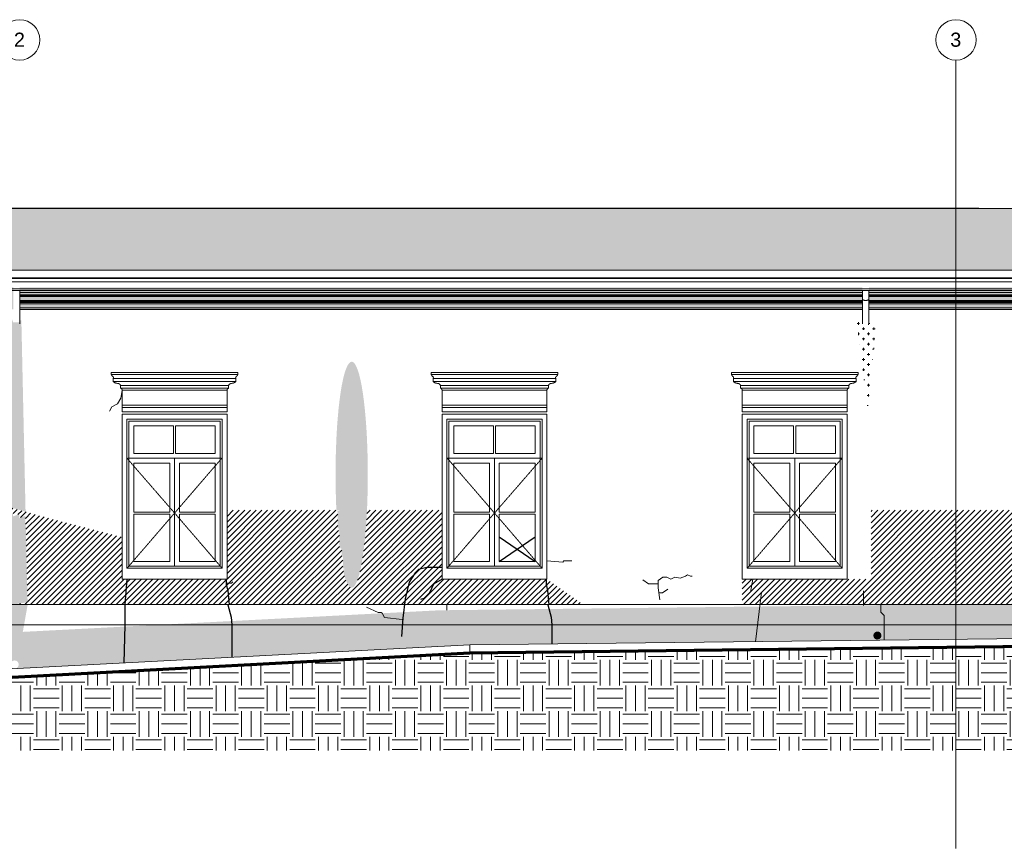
# Model space of a CAD drawing. Header units: millimetres. Extents: x -32191 to 39201, y -1740 to 8822.
# Tile 2 of 35: x -21806 to -9602, y -1740 to 8528. Entities that reach past the tile are written whole.
import ezdxf

# ---------------------------------------------------------------- set-up
doc = ezdxf.new("R2010")
doc.units = ezdxf.units.MM
doc.linetypes.add('_Tracejado pequeno', pattern=[2.25, 1.5, -0.75])
doc.linetypes.add('_Traço - ponto', pattern=[16, 12, -2, 0, -2])
for name, color, linetype, lineweight in [('A-DETL', 90, 'Continuous', 18), ('A-DETL-GENF', 92, 'Continuous', 18), ('A-FLOR', 192, 'Continuous', 18), ('A-FLOR-PATT', 8, 'Continuous', 70), ('A-GENM', 13, 'Continuous', 18), ('A-GLAZ', 151, 'Continuous', 18), ('A-GLAZ-HDLN', 1, '_Tracejado pequeno', 18), ('A-ROOF', 132, 'Continuous', 18), ('A-ROOF-OTLN', 132, 'Continuous', 18), ('A-ROOF-PATT', 132, 'Continuous', 18), ('S-GRID', 1, 'Continuous', 9), ('S-GRID-IDEN', 1, 'Continuous', 9)]:
    doc.layers.add(name, color=color, linetype=linetype, lineweight=lineweight)
doc.styles.add('Arial_2', font='arial.ttf', dxfattribs={"height": 175})
pattern_1 = [(0, (-33699.78, 0), (317.5, 317.5), [317.5, -317.5]), (0, (-33699.78, 119.06), (317.5, 317.5), [317.5, -317.5]), (0, (-33699.78, 238.12), (317.5, 317.5), [317.5, -317.5]), (90, (-33660.1, 277.8), (-317.5, 317.5), [317.5, -317.5]), (90, (-33541.03, 277.8), (-317.5, 317.5), [317.5, -317.5]), (90, (-33421.97, 277.8), (-317.5, 317.5), [317.5, -317.5])]
pattern_2 = [(270, (-33699.78, 127), (127, 8e-15), [15.875, -111.125]), (0, (-33699.78, 127), (0, 127), [15.875, -111.125]), (270, (-33572.78, 127), (127, 8e-15), [15.875, -111.125]), (180, (-33572.78, 127), (-2e-14, -127), [15.875, -111.125]), (270, (-33636.28, 63.5), (127, 8e-15), [15.875, -111.125]), (180, (-33636.28, 63.5), (-2e-14, -127), [15.875, -111.125]), (90, (-33636.28, 63.5), (-127, 8e-15), [15.875, -111.125]), (0, (-33636.28, 63.5), (0, 127), [15.875, -111.125]), (90, (-33699.78, 0), (-127, 8e-15), [15.875, -111.125]), (0, (-33699.78, 0), (0, 127), [15.875, -111.125]), (90, (-33572.78, 0), (-127, 8e-15), [15.875, -111.125]), (180, (-33572.78, 0), (-2e-14, -127), [15.875, -111.125])]

# ---------------------------------------------------------------- blocks, each defined once
blk = doc.blocks.new('Window_CV - Window_CV - 1 divisão-4329171-ELEVAÇÃO 1 - MAPEAMENTO DE DANOS')
at = {"layer": 'A-GLAZ'}
for p, q in [((-20536, 3640), (-20536, 2117)), ((-19236, 3640), (-20536, 3640)), ((-20476, 3580), (-19296, 3580)), ((-20476, 1730), (-20476, 3580)), ((-20451, 3555), (-19321, 3555)), ((-20451, 3555), (-20451, 1755)), ((-19321, 1755), (-19321, 3555)), ((-19296, 3580), (-19296, 1730)), ((-19236, 2450), (-19236, 3640)), ((-20391, 3495), (-20391, 3154)), ((-19899, 3495), (-20391, 3495)), ((-19899, 3154), (-19899, 3495)), ((-19381, 3495), (-19874, 3495)), ((-19874, 3495), (-19874, 3154)), ((-19381, 3154), (-19381, 3495)), ((-20451, 3094), (-19321, 3094)), ((-19886, 3094), (-20451, 3094)), ((-19899, 3154), (-20391, 3154)), ((-19321, 3094), (-19886, 3094)), ((-19886, 1755), (-19886, 3094)), ((-19886, 3094), (-19886, 1755)), ((-19381, 3154), (-19874, 3154)), ((-20391, 2424), (-20391, 3034)), ((-20391, 3034), (-19946, 3034)), ((-19946, 3034), (-19946, 2424)), ((-19826, 2424), (-19826, 3034)), ((-19826, 3034), (-19381, 3034)), ((-19381, 3034), (-19381, 2424)), ((-19236, 1594), (-19236, 2450)), ((-19946, 2424), (-20391, 2424)), ((-20391, 2399), (-20391, 1815)), ((-20391, 2399), (-19946, 2399)), ((-19946, 1815), (-19946, 2399)), ((-19381, 2424), (-19826, 2424)), ((-19826, 2399), (-19381, 2399)), ((-19826, 2399), (-19826, 1815)), ((-19381, 1815), (-19381, 2399)), ((-20536, 2117), (-20536, 1594)), ((-19296, 1730), (-20476, 1730)), ((-20451, 1755), (-19321, 1755)), ((-20391, 1815), (-19946, 1815)), ((-19826, 1815), (-19381, 1815)), ((-20536, 1594), (-19236, 1594))]:
    blk.add_line(p, q, dxfattribs=at)
at = {"layer": 'A-GLAZ-HDLN'}
for p, q in [((-20476, 3094), (-19301, 3094)), ((-20476, 3094), (-19886, 2415)), ((-19886, 2415), (-19301, 3094)), ((-19886, 2415), (-20476, 1730)), ((-19296, 1730), (-19886, 2415))]:
    blk.add_line(p, q, dxfattribs=at)
blk = doc.blocks.new('Window_CV - Window_CV - 1 divisão-V2-ELEVAÇÃO 1 - MAPEAMENTO DE DANOS')
at = {"layer": 'A-GLAZ'}
for p, q in [((-15271, 3640), (-16571, 3640)), ((-16571, 3640), (-16571, 2450)), ((-16511, 1730), (-16511, 3580)), ((-16511, 3580), (-15331, 3580)), ((-16486, 3555), (-16486, 1755)), ((-16486, 3555), (-15356, 3555)), ((-15356, 1755), (-15356, 3555)), ((-15331, 3580), (-15331, 1730)), ((-15271, 1594), (-15271, 3640)), ((-16426, 3495), (-16426, 3154)), ((-15934, 3495), (-16426, 3495)), ((-15934, 3154), (-15934, 3495)), ((-15909, 3495), (-15909, 3154)), ((-15416, 3495), (-15909, 3495)), ((-15416, 3154), (-15416, 3495)), ((-16486, 3094), (-15356, 3094)), ((-15921, 3094), (-16486, 3094)), ((-15934, 3154), (-16426, 3154)), ((-15921, 3094), (-15921, 1755)), ((-15921, 1755), (-15921, 3094)), ((-15356, 3094), (-15921, 3094)), ((-15416, 3154), (-15909, 3154)), ((-16426, 2424), (-16426, 3034)), ((-16426, 3034), (-15981, 3034)), ((-15981, 3034), (-15981, 2424)), ((-15861, 2424), (-15861, 3034)), ((-15861, 3034), (-15416, 3034)), ((-15416, 3034), (-15416, 2424)), ((-16571, 2450), (-16571, 1594)), ((-15981, 2424), (-16426, 2424)), ((-16426, 2399), (-16426, 1815)), ((-16426, 2399), (-15981, 2399)), ((-15981, 1815), (-15981, 2399)), ((-15416, 2424), (-15861, 2424)), ((-15861, 2399), (-15416, 2399)), ((-15861, 2399), (-15861, 1815)), ((-15416, 1815), (-15416, 2399)), ((-15331, 1730), (-16511, 1730)), ((-16486, 1755), (-15356, 1755)), ((-16426, 1815), (-15981, 1815)), ((-15861, 1815), (-15416, 1815)), ((-16571, 1594), (-15271, 1594))]:
    blk.add_line(p, q, dxfattribs=at)
at = {"layer": 'A-GLAZ-HDLN'}
for p, q in [((-15331, 3094), (-16506, 3094)), ((-15921, 2415), (-16506, 3094)), ((-15331, 3094), (-15921, 2415)), ((-16511, 1730), (-15921, 2415)), ((-15921, 2415), (-15331, 1730))]:
    blk.add_line(p, q, dxfattribs=at)
blk = doc.blocks.new('Window_CV - Window_CV - 1 divisão-V3-ELEVAÇÃO 1 - MAPEAMENTO DE DANOS')
at = {"layer": 'A-GLAZ'}
for p, q in [((-12850, 3640), (-12850, 1594)), ((-11550, 3640), (-12850, 3640)), ((-12790, 3580), (-11610, 3580)), ((-12790, 1730), (-12790, 3580)), ((-12765, 3555), (-11635, 3555)), ((-12765, 3555), (-12765, 1755)), ((-11635, 1755), (-11635, 3555)), ((-11610, 3580), (-11610, 1730)), ((-11550, 1594), (-11550, 3640)), ((-12705, 3495), (-12705, 3154)), ((-12213, 3495), (-12705, 3495)), ((-12213, 3154), (-12213, 3495)), ((-11695, 3495), (-12188, 3495)), ((-12188, 3495), (-12188, 3154)), ((-11695, 3154), (-11695, 3495)), ((-12765, 3094), (-11635, 3094)), ((-12200, 3094), (-12765, 3094)), ((-12213, 3154), (-12705, 3154)), ((-11635, 3094), (-12200, 3094)), ((-12200, 1755), (-12200, 3094)), ((-12200, 3094), (-12200, 1755)), ((-11695, 3154), (-12188, 3154)), ((-12705, 2424), (-12705, 3034)), ((-12705, 3034), (-12260, 3034)), ((-12260, 3034), (-12260, 2424)), ((-12140, 2424), (-12140, 3034)), ((-12140, 3034), (-11695, 3034)), ((-11695, 3034), (-11695, 2424)), ((-12260, 2424), (-12705, 2424)), ((-12705, 2399), (-12705, 1815)), ((-12705, 2399), (-12260, 2399)), ((-12260, 1815), (-12260, 2399)), ((-11695, 2424), (-12140, 2424)), ((-12140, 2399), (-11695, 2399)), ((-12140, 2399), (-12140, 1815)), ((-11695, 1815), (-11695, 2399)), ((-11610, 1730), (-12790, 1730)), ((-12765, 1755), (-11635, 1755)), ((-12705, 1815), (-12260, 1815)), ((-12140, 1815), (-11695, 1815)), ((-12850, 1594), (-11550, 1594))]:
    blk.add_line(p, q, dxfattribs=at)
at = {"layer": 'A-GLAZ-HDLN'}
for p, q in [((-12790, 3094), (-11615, 3094)), ((-12790, 3094), (-12200, 2415)), ((-12200, 2415), (-11615, 3094)), ((-12200, 2415), (-12790, 1730)), ((-11610, 1730), (-12200, 2415))]:
    blk.add_line(p, q, dxfattribs=at)
blk = doc.blocks.new('Generic Models 24 - Generic Models 24-3312760-ELEVAÇÃO 1 - MAPEAMENTO DE DANOS')
at = {"layer": 'A-GENM'}
for p, q in [((-21806, 5068), (-21806, 5174)), ((-11361, 5174), (-11361, 5068)), ((-11281, 5068), (-11281, 5174)), ((-21806, 4939), (-21806, 5068)), ((-11361, 5068), (-11361, 4761)), ((-11281, 4761), (-11281, 5068)), ((-21806, 4809), (-21806, 4939)), ((-21806, 4761), (-21806, 4809))]:
    blk.add_line(p, q, dxfattribs=at)
blk.add_open_spline([(-21806, 5067), (-21806, 5067), (-21806, 5068), (-21806, 5068)], degree=3, dxfattribs=at)
blk.add_open_spline([(-11361, 5068), (-11361, 5067), (-11360, 5063), (-11356, 5059), (-11352, 5057), (-11348, 5054), (-11341, 5051), (-11331, 5049), (-11321, 5049), (-11310, 5049), (-11300, 5051), (-11293, 5054), (-11289, 5057), (-11285, 5059), (-11282, 5063), (-11281, 5067), (-11281, 5068)], degree=3, knots=[0, 0, 0, 0, 0.083333, 0.166667, 0.208333, 0.25, 0.333333, 0.416667, 0.5, 0.583333, 0.666667, 0.75, 0.791667, 0.833333, 0.916667, 1, 1, 1, 1], dxfattribs=at)
blk = doc.blocks.new('ornamento esquadrias - ornamento esquadrias-V4-ELEVAÇÃO 1 - MAPEAMENTO DE DANOS')
at = {"layer": 'A-GENM'}
for p, q in [((1534, 4158), (-36, 4158)), ((-36, 4158), (-36, 4133)), ((1534, 4133), (1534, 4158)), ((1534, 4133), (-36, 4133)), ((-36, 4133), (1534, 4133)), ((-11, 4083), (1509, 4083)), ((1509, 4083), (-11, 4083)), ((-11, 4083), (-11, 4043)), ((1509, 4043), (-11, 4043)), ((-11, 4043), (1509, 4043)), ((1509, 4043), (1509, 4083)), ((79, 3996), (1419, 3996)), ((1419, 3996), (79, 3996)), ((79, 3996), (79, 3961)), ((1419, 3961), (79, 3961)), ((79, 3961), (1419, 3961)), ((1399, 3938), (99, 3938)), ((99, 3938), (99, 3752)), ((99, 3938), (1399, 3938)), ((1399, 3752), (1399, 3938)), ((1419, 3961), (1419, 3996)), ((1399, 3752), (99, 3752)), ((99, 3752), (1399, 3752)), ((99, 3722), (99, 3752)), ((99, 3722), (1399, 3722)), ((99, 3669), (99, 3722)), ((99, 3722), (1399, 3722)), ((1399, 3669), (99, 3669)), ((1399, 3752), (1399, 3722)), ((1399, 3722), (1399, 3669))]:
    blk.add_line(p, q, dxfattribs=at)
for points, knots in [([(-17, 4106), (-19, 4108), (-21, 4110), (-24, 4114), (-25, 4116), (-27, 4118), (-28, 4119), (-29, 4121), (-30, 4122), (-31, 4124), (-32, 4126), (-33, 4127), (-34, 4129), (-35, 4131), (-35, 4132), (-36, 4133), (-36, 4133), (-36, 4133)], [0, 0, 0, 0, 0.142857, 0.214286, 0.285714, 0.321429, 0.357143, 0.428571, 0.464286, 0.5, 0.571429, 0.625, 0.678571, 0.785714, 0.839286, 0.892857, 1, 1, 1, 1]), ([(-11, 4083), (-11, 4083), (-11, 4083), (-10, 4085), (-9, 4087), (-8, 4091), (-9, 4094), (-9, 4097), (-10, 4098), (-11, 4100), (-11, 4101), (-12, 4102), (-14, 4104), (-16, 4106), (-17, 4106)], [0, 0, 0, 0, 0.125, 0.25, 0.375, 0.5, 0.625, 0.6875, 0.71875, 0.75, 0.8125, 0.84375, 0.875, 1, 1, 1, 1]), ([(-11, 4043), (-9, 4042), (-6, 4039), (-1, 4036), (3, 4034), (7, 4031), (12, 4029), (16, 4027), (21, 4026), (29, 4023), (37, 4022), (41, 4021)], [-1, -1, -1, -1, -0.875, -0.75, -0.6875, -0.625, -0.5, -0.4375, -0.375, -0.25, 0, 0, 0, 0]), ([(1456, 4021), (1461, 4022), (1469, 4023), (1477, 4026), (1482, 4027), (1485, 4029), (1488, 4030), (1491, 4032), (1495, 4034), (1499, 4036), (1503, 4039), (1507, 4042), (1509, 4043)], [-1, -1, -1, -1, -0.75, -0.625, -0.5625, -0.5, -0.4375, -0.375, -0.3125, -0.25, -0.125, 0, 0, 0, 0]), ([(1515, 4106), (1514, 4106), (1513, 4105), (1511, 4103), (1510, 4102), (1509, 4100), (1508, 4099), (1507, 4097), (1506, 4094), (1506, 4089), (1507, 4085), (1508, 4083), (1509, 4083), (1509, 4083)], [0, 0, 0, 0, 0.0625, 0.125, 0.1875, 0.21875, 0.25, 0.3125, 0.375, 0.5, 0.75, 0.875, 1, 1, 1, 1]), ([(1534, 4133), (1534, 4133), (1533, 4133), (1533, 4131), (1532, 4130), (1531, 4128), (1530, 4126), (1529, 4124), (1528, 4122), (1527, 4120), (1525, 4118), (1524, 4117), (1523, 4115), (1522, 4114), (1520, 4112), (1518, 4109), (1516, 4108), (1515, 4106)], [0, 0, 0, 0, 0.142857, 0.214286, 0.285714, 0.357143, 0.428571, 0.5, 0.535714, 0.571429, 0.678571, 0.705357, 0.732143, 0.785714, 0.839286, 0.892857, 1, 1, 1, 1]), ([(41, 4021), (44, 4021), (48, 4021), (54, 4020), (57, 4019), (59, 4018), (61, 4017), (63, 4016), (64, 4015), (66, 4014), (68, 4013), (69, 4011), (71, 4010), (72, 4008), (74, 4006), (76, 4003), (78, 3999), (79, 3996)], [-1, -1, -1, -1, -0.833333, -0.75, -0.666667, -0.625, -0.583333, -0.541667, -0.5, -0.458333, -0.416667, -0.375, -0.333333, -0.291667, -0.25, -0.166667, 0, 0, 0, 0]), ([(79, 3961), (80, 3961), (81, 3961), (83, 3960), (84, 3960), (86, 3959), (87, 3958), (88, 3958), (89, 3957), (89, 3956), (90, 3956), (91, 3955), (92, 3954), (93, 3953), (94, 3952), (94, 3951), (95, 3950), (96, 3949), (96, 3947), (97, 3946), (98, 3943), (99, 3940), (99, 3938)], [-1, -1, -1, -1, -0.916667, -0.875, -0.833333, -0.791667, -0.75, -0.708333, -0.666667, -0.645833, -0.625, -0.583333, -0.541667, -0.5, -0.458333, -0.416667, -0.375, -0.333333, -0.291667, -0.25, -0.166667, 0, 0, 0, 0]), ([(1399, 3938), (1399, 3940), (1399, 3943), (1401, 3946), (1402, 3948), (1403, 3950), (1403, 3951), (1404, 3952), (1405, 3953), (1406, 3954), (1407, 3955), (1408, 3956), (1409, 3957), (1410, 3958), (1411, 3958), (1412, 3959), (1413, 3960), (1415, 3960), (1416, 3961), (1418, 3961), (1419, 3961)], [-1, -1, -1, -1, -0.833333, -0.75, -0.666667, -0.625, -0.583333, -0.541667, -0.5, -0.458333, -0.416667, -0.375, -0.333333, -0.291667, -0.25, -0.208333, -0.166667, -0.125, -0.083333, 0, 0, 0, 0]), ([(1419, 3996), (1420, 3999), (1421, 4003), (1424, 4007), (1427, 4009), (1429, 4011), (1430, 4013), (1432, 4014), (1433, 4015), (1435, 4016), (1437, 4017), (1439, 4018), (1440, 4018), (1442, 4019), (1445, 4020), (1450, 4021), (1454, 4021), (1456, 4021)], [-1, -1, -1, -1, -0.833333, -0.75, -0.666667, -0.625, -0.583333, -0.541667, -0.5, -0.458333, -0.416667, -0.375, -0.333333, -0.291667, -0.25, -0.166667, 0, 0, 0, 0])]:
    blk.add_open_spline(points, degree=3, knots=knots, dxfattribs=at)
blk = doc.blocks.new('ORNAMENTO SUPERIOR - ORNAMENTO SUPERIOR-4323885-ELEVAÇÃO 1 - MAPEAMENTO DE DANOS')
at = {"layer": 'A-GENM'}
for p, q in [((-30071, 5329), (2090, 5329)), ((-21806, 5147), (-11361, 5147)), ((-11281, 5147), (-11279, 5147)), ((-11279, 5147), (-4956, 5147)), ((-11361, 5117), (-21806, 5117)), ((-11361, 5107), (-21806, 5107)), ((-11361, 5097), (-21806, 5097)), ((-11361, 5047), (-21806, 5047)), ((-21806, 5042), (-11361, 5042)), ((-21806, 5032), (-11361, 5032)), ((-18548, 5024), (-21806, 5024)), ((-11361, 5009), (-21806, 5009)), ((-11361, 5024), (-18548, 5024)), ((-11279, 5117), (-11281, 5117)), ((-11279, 5107), (-11281, 5107)), ((-11279, 5097), (-11281, 5097)), ((-11279, 5047), (-11281, 5047)), ((-11281, 5042), (-11279, 5042)), ((-11281, 5032), (-11279, 5032)), ((-11279, 5024), (-11281, 5024)), ((-11279, 5009), (-11281, 5009)), ((-4956, 5117), (-11279, 5117)), ((-4956, 5107), (-11279, 5107)), ((-4956, 5097), (-11279, 5097)), ((-4956, 5047), (-11279, 5047)), ((-11279, 5042), (-4956, 5042)), ((-11279, 5032), (-4956, 5032)), ((-4956, 5024), (-11279, 5024)), ((-4956, 5009), (-11279, 5009)), ((-11361, 4959), (-21806, 4959)), ((-11361, 4939), (-21806, 4939)), ((-11279, 4959), (-11281, 4959)), ((-11279, 4939), (-11281, 4939)), ((-4956, 4959), (-11279, 4959)), ((-4956, 4939), (-11279, 4939))]:
    blk.add_line(p, q, dxfattribs=at)
blk = doc.blocks.new('Embasamento - Embasamento-4325691-ELEVAÇÃO 1 - MAPEAMENTO DE DANOS')
at = {"layer": 'A-GENM'}
for p, q in [((-22016, 1280), (-21707, 1280)), ((-21707, 1280), (-14823, 1280)), ((-14823, 1280), (-12850, 1280)), ((-12850, 1280), (-10621, 1280)), ((-10621, 1280), (-9371, 1280)), ((-21981, 1030), (-21751, 1030)), ((-21751, 1030), (-18159, 1030)), ((-18159, 1030), (-3271, 1030)), ((-16226, 780), (-9091, 865))]:
    blk.add_line(p, q, dxfattribs=at)
blk = doc.blocks.new('Grid - Head Grid-11506-ELEVAÇÃO 1 - MAPEAMENTO DE DANOS')
at = {"layer": 'S-GRID-IDEN'}
blk.add_circle((-29896, 8278), 250, dxfattribs=at)

msp = doc.modelspace()

# ---------------------------------------------------------------- hatches: boundary and pattern name
at = {"layer": 'A-DETL-GENF'}
h = msp.add_hatch(dxfattribs=at)
h.set_pattern_fill('FP_5', color=34, style=0, pattern_type=2)
h.set_pattern_definition(pattern_2)
h.paths.add_polyline_path([(3364, 4939), (3364, 5009), (3394, 5009), (3457, 5047), (3517, 5047), (3517, 5097), (3527, 5097), (3546, 5117), (3546, 5147), (3574, 5232), (3629, 5287), (3629, 5329), (3389, 5329), (3389, 5549), (3364, 5549), (3364, 6161), (3414, 6279), (3094, 6279), (3024, 6173), (2944, 6071), (2860, 5981), (2767, 5896), (2667, 5818), (2558, 5748), (2449, 5690), (2333, 5640), (2213, 5600), (2090, 5569), (2090, 5202), (1904, 5202), (1904, 4939), (3359, 4939)], flags=0)
h.paths.add_polyline_path([(1808, 4939), (1824, 4939), (1824, 5211), (-4872, 5211), (-4872, 4939), (1662, 4939)], flags=0)
h.paths.add_polyline_path([(-21685, 4939), (-11361, 4939), (-11361, 5211), (-21806, 5211), (-21806, 4939), (-21718, 4939)], flags=0)
h.paths.add_polyline_path([(-29856, 4939), (-28877, 4939), (-28877, 5211), (-30071, 5211), (-30071, 4939)], flags=0)
h.paths.add_polyline_path([(-28785, 4939), (-21886, 4939), (-21886, 5211), (-28785, 5211), (-28785, 4957)], flags=0)
h.paths.add_polyline_path([(-5044, 4939), (-4956, 4939), (-4956, 5211), (-11279, 5211), (-11279, 4939), (-5050, 4939)], flags=0)
h = msp.add_hatch(dxfattribs=at)
h.set_pattern_fill('FP_5', color=34, style=0, pattern_type=2)
h.set_pattern_definition(pattern_2)
h.paths.add_polyline_path([(-21967, 932), (-21767, 942), (-21707, 1280), (-21887, 1280), (-21708, 1311), (-21732, 2380), (-21733, 2380), (-21733, 2211), (-21738, 2378), (-21811, 2353), (-21811, 2402), (-21887, 2373), (-21887, 2408), (-21924, 2408), (-21955, 2396), (-21955, 2408), (-21979, 2408), (-22016, 1280), (-21969, 942)], flags=0)
h.paths.add_polyline_path([(-17691, 1491), (-17672, 1497), (-17653, 1516), (-17635, 1547), (-17616, 1594), (-17599, 1646), (-17583, 1713), (-17567, 1790), (-17553, 1877), (-17538, 1994), (-17528, 2078), (-17518, 2191), (-17509, 2309), (-17501, 2450), (-17497, 2560), (-17493, 2691), (-17491, 2824), (-17491, 2957), (-17493, 3090), (-17497, 3221), (-17502, 3348), (-17509, 3472), (-17518, 3591), (-17529, 3711), (-17540, 3807), (-17553, 3904), (-17567, 3991), (-17583, 4068), (-17599, 4135), (-17617, 4190), (-17635, 4234), (-17653, 4265), (-17672, 4284), (-17691, 4291), (-17710, 4284), (-17729, 4265), (-17747, 4234), (-17765, 4190), (-17783, 4135), (-17799, 4068), (-17815, 3991), (-17829, 3904), (-17842, 3807), (-17854, 3703), (-17865, 3580), (-17873, 3472), (-17880, 3348), (-17885, 3221), (-17889, 3090), (-17891, 2957), (-17891, 2824), (-17888, 2665), (-17885, 2560), (-17881, 2450), (-17828, 2450), (-17873, 2435), (-17873, 2433), (-17864, 2433), (-17864, 2229), (-17854, 2230), (-17854, 2191), (-17842, 2191), (-17842, 1982), (-17829, 1985), (-17829, 1974), (-17815, 1974), (-17815, 1877), (-17799, 1877), (-17799, 1730), (-17783, 1730), (-17783, 1713), (-17799, 1713), (-17783, 1646), (-17765, 1591), (-17747, 1547), (-17729, 1516), (-17710, 1497)], flags=0)
h.paths.add_polyline_path([(-21733, 2431), (-21785, 4800), (-21806, 4809), (-21806, 4779), (-21887, 4779), (-21887, 4818), (-21899, 4792), (-21976, 2502), (-21884, 2475), (-21733, 2431)], flags=0)
h = msp.add_hatch(dxfattribs=at)
h.set_pattern_fill('FP_5', color=34, style=0, pattern_type=2)
h.set_pattern_definition(pattern_2)
h.paths.add_polyline_path([(-11294, 3684), (-11194, 4724), (-11196, 4751), (-11203, 4777), (-11217, 4801), (-11235, 4821), (-11255, 4836), (-11279, 4846), (-11279, 4759), (-11361, 4759), (-11361, 4842), (-11386, 4827), (-11405, 4810), (-11420, 4788), (-11430, 4763), (-11302, 3745)], flags=0)
h = msp.add_hatch(dxfattribs=at)
h.set_pattern_fill('FP_6', color=231, style=0, pattern_type=2)
h.set_pattern_definition([(45, (-33699.78, 0), (-35.35534, 35.35534), [])])
h.paths.add_polyline_path([(-298, 1280), (-490, 3764), (-514, 3830), (-538, 3885), (-563, 3929), (-590, 3962), (-617, 3985), (-643, 3996), (-672, 3996), (-700, 3984), (-727, 3961), (-754, 3927), (-779, 3883), (-803, 3828), (-825, 3764), (-845, 3694), (-863, 3614), (-879, 3527), (-892, 3433), (-903, 3335), (-911, 3458), (-921, 3562), (-933, 3661), (-948, 3754), (-965, 3839), (-984, 3916), (-1002, 3975), (-1024, 4034), (-1047, 4082), (-1072, 4118), (-1097, 4143), (-1123, 4156), (-1149, 4157), (-1175, 4146), (-1200, 4122), (-1225, 4087), (-1249, 4041), (-1271, 3983), (-1294, 3906), (-1313, 3828), (-1330, 3742), (-1344, 3648), (-1356, 3548), (-1366, 3443), (-1372, 3335), (-1376, 3239), (-1378, 3126), (-1557, 1280), (-673, 1280)], flags=0)
h.paths.add_polyline_path([(-28901, 1280), (-28901, 1941), (-28859, 1925), (-28859, 1941), (-28824, 1927), (-28824, 1949), (-28787, 1949), (-28787, 1955), (-28761, 1955), (-28761, 1280), (-22016, 1280), (-21979, 2408), (-21955, 2408), (-21955, 2396), (-21924, 2408), (-21887, 2408), (-21887, 2373), (-21811, 2402), (-21811, 2353), (-21738, 2378), (-21733, 2211), (-21733, 2380), (-21732, 2380), (-21708, 1311), (-21887, 1280), (-14823, 1280), (-15271, 1594), (-16571, 1594), (-16571, 2450), (-17501, 2450), (-17502, 2433), (-17511, 2289), (-17518, 2191), (-17528, 2078), (-17540, 1974), (-17553, 1877), (-17567, 1790), (-17583, 1713), (-17599, 1646), (-17617, 1591), (-17635, 1547), (-17653, 1516), (-17672, 1497), (-17691, 1491), (-17710, 1497), (-17729, 1516), (-17747, 1547), (-17766, 1594), (-17783, 1646), (-17799, 1713), (-17783, 1713), (-17783, 1730), (-17799, 1730), (-17799, 1877), (-17815, 1877), (-17815, 1974), (-17829, 1974), (-17829, 1985), (-17842, 1982), (-17842, 2191), (-17854, 2191), (-17854, 2230), (-17864, 2229), (-17864, 2433), (-17873, 2433), (-17873, 2435), (-17828, 2450), (-19236, 2450), (-19236, 1594), (-20536, 1594), (-20536, 2117), (-20867, 2200), (-21088, 2257), (-21292, 2310), (-21480, 2360), (-21653, 2408), (-21811, 2453), (-21976, 2502), (-22086, 2537), (-22206, 2575), (-22325, 2615), (-22413, 2646), (-22502, 2678), (-22583, 2709), (-22656, 2739), (-22722, 2768), (-22783, 2795), (-22838, 2821), (-22889, 2847), (-22936, 2872), (-22958, 2885), (-22979, 2898), (-22999, 2911), (-23018, 2924), (-23036, 2938), (-23053, 2952), (-23070, 2966), (-23086, 2981), (-23101, 2996), (-23115, 3012), (-23129, 3028), (-23142, 3045), (-23154, 3063), (-23165, 3082), (-23177, 3101), (-23193, 3133), (-23197, 3143), (-23207, 3165), (-23216, 3188), (-23225, 3213), (-23233, 3238), (-23241, 3266), (-23248, 3293), (-23256, 3323), (-23270, 3386), (-23283, 3455), (-23295, 3529), (-23307, 3607), (-23324, 3729), (-23357, 3971), (-23369, 4046), (-23382, 4124), (-23393, 4180), (-23402, 4222), (-23409, 4247), (-23415, 4268), (-23421, 4288), (-23426, 4303), (-23436, 4326), (-23441, 4337), (-23448, 4351), (-23455, 4363), (-23462, 4373), (-23469, 4381), (-23476, 4387), (-23483, 4391), (-23489, 4393), (-23497, 4393), (-23501, 4392), (-23507, 4389), (-23512, 4384), (-23517, 4377), (-23521, 4369), (-23525, 4359), (-23528, 4348), (-23531, 4335), (-23534, 4321), (-23535, 4303), (-23537, 4268), (-23539, 4124), (-23543, 4046), (-23545, 4009), (-23548, 3971), (-23555, 3892), (-23562, 3811), (-23571, 3729), (-23582, 3640), (-23591, 3568), (-23607, 3455), (-23626, 3323), (-23643, 3213), (-23667, 3063), (-23693, 2911), (-23707, 2835), (-23961, 2580), (-23961, 1594), (-25288, 1594), (-25473, 1626), (-25589, 1644), (-25767, 1668), (-25874, 1682), (-26006, 1696), (-26137, 1709), (-26263, 1719), (-26385, 1726), (-26502, 1732), (-26616, 1736), (-26725, 1738), (-26830, 1739), (-26931, 1738), (-27028, 1735), (-27121, 1732), (-27227, 1726), (-27345, 1719), (-27376, 1716), (-27467, 1709), (-27597, 1696), (-27726, 1682), (-27940, 1657), (-27985, 1653), (-28027, 1649), (-28065, 1647), (-28105, 1646), (-28132, 1646), (-28161, 1647), (-28187, 1650), (-28210, 1654), (-28230, 1659), (-28248, 1665), (-28264, 1672), (-28278, 1681), (-28289, 1690), (-28299, 1701), (-28307, 1712), (-28313, 1725), (-28318, 1738), (-28322, 1753), (-28325, 1776), (-28326, 1791), (-28326, 1815), (-28325, 1875), (-28327, 1893), (-28331, 1911), (-28337, 1927), (-28347, 1943), (-28360, 1956), (-28377, 1968), (-28400, 1977), (-28427, 1984), (-28459, 1989), (-28495, 1991), (-28534, 1992), (-28575, 1991), (-28618, 1988), (-28689, 1982), (-28704, 1981), (-28787, 1971), (-28859, 1960), (-28901, 1953), (-28921, 1949), (-28948, 1943), (-28973, 1937), (-28997, 1930), (-29019, 1923), (-29041, 1915), (-29061, 1906), (-29080, 1896), (-29099, 1884), (-29118, 1872), (-29137, 1859), (-29215, 1801), (-29234, 1788), (-29254, 1776), (-29274, 1767), (-29294, 1760), (-29315, 1756), (-29338, 1756), (-29358, 1760), (-29377, 1767), (-29398, 1780), (-29419, 1799), (-29441, 1823), (-29463, 1853), (-29485, 1890), (-29508, 1932), (-29609, 2127), (-29638, 2178), (-29668, 2228), (-29702, 2275), (-29737, 2318), (-29775, 2357), (-29816, 2391), (-29860, 2417), (-29909, 2437), (-29958, 2447), (-30013, 2447), (-30071, 2437), (-30071, 1280), (-29294, 1280)], flags=0)
h.paths.add_polyline_path([(-11253, 1280), (-9371, 1280), (-9371, 2450), (-11253, 2450), (-11253, 1594), (-12850, 1594), (-12850, 1280), (-11333, 1280)], flags=0)
h.paths.add_polyline_path([(-7074, 1280), (-3647, 1280), (-3647, 2998), (-4696, 2998), (-4696, 4043), (-4806, 3995), (-4806, 1594), (-6106, 1594), (-6106, 3942), (-6194, 4030), (-6194, 2850), (-7074, 2850), (-7074, 1344)], flags=0)
h = msp.add_hatch(color=254, dxfattribs=at)
h.paths.add_polyline_path([(-30156, 58), (-29283, 104), (-29154, 144), (-29384, 124), (-28901, 309), (-28901, 573), (-30156, 508), (-30156, 409)], flags=0)
h.paths.add_polyline_path([(-28406, 149), (-27522, 195), (-27522, 282), (-27751, 263)], flags=0)
h.paths.add_polyline_path([(-25187, 316), (-23397, 409), (-25187, 409)], flags=0)
h.paths.add_polyline_path([(-22852, 437), (-21868, 488), (-21881, 489), (-21893, 494), (-21903, 502), (-21897, 494), (-21918, 494), (-21918, 518), (-22852, 518), (-22852, 513)], flags=0)
h.paths.add_polyline_path([(-28761, 446), (-28530, 452), (-28407, 499), (-24916, 680), (-24125, 680), (-23649, 746), (-22985, 780), (-21685, 780), (-21685, 847), (-21236, 871), (-20707, 861), (-19680, 948), (-18183, 937), (-18183, 780), (-16601, 780), (-16601, 776), (-18183, 757), (-18183, 679), (-16226, 780), (-3426, 930), (3384, 930), (3384, 1280), (1339, 1280), (1339, 1030), (159, 1030), (159, 1280), (-2091, 1280), (-2091, 1030), (-3271, 1030), (-3271, 1280), (-7911, 1280), (-7911, 1030), (-9111, 1030), (-9111, 1280), (-10621, 1280), (-16601, 1210), (-28761, 580), (-28761, 481)], flags=0)
h.paths.add_polyline_path([(-21868, 488), (-21685, 497), (-21685, 513), (-21819, 513), (-21843, 494), (-21855, 489)], flags=0)
h.paths.add_polyline_path([(-11175, 847), (-11179, 848), (-11179, 847), (-11188, 848), (-11200, 853), (-11211, 861), (-11218, 872), (-11223, 884), (-11225, 897), (-11223, 909), (-11218, 922), (-11211, 932), (-11200, 940), (-11188, 945), (-11175, 947), (-11162, 945), (-11150, 940), (-11140, 932), (-11132, 922), (-11127, 909), (-11125, 897), (-11127, 884), (-11132, 872), (-11140, 861), (-11150, 853), (-11162, 848), (-11162, 852)], flags=0)
h.paths.add_polyline_path([(-4054, 930), (-4067, 932), (-4079, 937), (-4089, 945), (-4097, 955), (-4102, 967), (-4104, 980), (-4102, 993), (-4096, 1007), (-4089, 1015), (-4079, 1023), (-4067, 1028), (-4054, 1030), (-4041, 1028), (-4029, 1023), (-4018, 1015), (-4010, 1005), (-4005, 993), (-4004, 980), (-4005, 967), (-4010, 955), (-4018, 945), (-4029, 937)], flags=0)
h = msp.add_hatch(dxfattribs=at)
h.set_pattern_fill('FP_5', color=96, style=0, pattern_type=2)
h.set_pattern_definition(pattern_2)
h.paths.add_polyline_path([(-29283, 104), (-28901, 123), (-28901, 309), (-29384, 124), (-29154, 144)], flags=0)
h.paths.add_polyline_path([(-28761, 131), (-28406, 149), (-27751, 263), (-27522, 282), (-27522, 195), (-25187, 316), (-25187, 409), (-23397, 409), (-22852, 437), (-22852, 518), (-21918, 518), (-21918, 494), (-21897, 494), (-21911, 513), (-21916, 525), (-21918, 538), (-21916, 551), (-21911, 563), (-21903, 573), (-21893, 581), (-21881, 586), (-21868, 588), (-21855, 586), (-21843, 581), (-21833, 573), (-21825, 563), (-21820, 551), (-21818, 538), (-21820, 525), (-21825, 513), (-21833, 502), (-21819, 513), (-21685, 513), (-21685, 497), (-18183, 679), (-18183, 757), (-16601, 776), (-16601, 780), (-18183, 780), (-18183, 937), (-19680, 948), (-20707, 861), (-21236, 871), (-21685, 847), (-21685, 780), (-22985, 780), (-23649, 746), (-24125, 680), (-24916, 680), (-28407, 499), (-28530, 452), (-28761, 446), (-28761, 177)], flags=0)
msp.add_hatch(color=1, dxfattribs=at).paths.add_polyline_path([(-11175, 847), (-11162, 852), (-11162, 848), (-11150, 853), (-11140, 861), (-11132, 872), (-11127, 884), (-11125, 897), (-11127, 909), (-11132, 922), (-11141, 933), (-11150, 940), (-11162, 945), (-11175, 947), (-11188, 945), (-11200, 940), (-11211, 931), (-11218, 922), (-11223, 909), (-11225, 897), (-11223, 882), (-11218, 872), (-11211, 861), (-11200, 853), (-11188, 848), (-11179, 847), (-11179, 848)], flags=0)
at = {"layer": 'A-FLOR-PATT', "lineweight": 18}
h = msp.add_hatch(dxfattribs=at)
h.set_pattern_fill('FP_4', color=256, style=0, pattern_type=2)
h.set_pattern_definition(pattern_1)
h.paths.add_polyline_path([(-8844, -528), (-3426, -528), (-3426, 830), (-16226, 680), (-16226, -528), (-9111, -528)], flags=0)
h = msp.add_hatch(dxfattribs=at)
h.set_pattern_fill('FP_4', color=256, style=0, pattern_type=2)
h.set_pattern_definition(pattern_1)
h.paths.add_polyline_path([(-27522, -528), (-16226, -528), (-16226, 680), (-30511, -80), (-30511, -100), (-30071, -100), (-30071, -528), (-28689, -528)], flags=0)
at = {"layer": 'A-ROOF-PATT'}
h = msp.add_hatch(dxfattribs=at)
h.set_pattern_fill('FP_3', color=256, style=0, pattern_type=2)
h.set_pattern_definition([(308.171, (486.194, 9143.8), (266.702737, -282.72759), [4.316, -427.236]), (0, (471.526, 9140.41), (0, 56.546), [17.335, -249.364]), (286.287, (479.527, 9172.356), (266.6998212, -904.73113249), [33.284, -6623.526]), (0, (267.5, 9144.65), (0, 56.546), [46.672, -220.027]), (0, (267.5, 9140.41), (0, 56.546), [45.339, -221.361]), (324.75, (463.525, 9146.063), (266.7010014, -169.6364816), [9.797, -969.95]), (341.747, (451.523, 9150.021), (533.4016194, -169.6372911), [12.637, -2514.845]), (349.002, (435.521, 9153.131), (2933.70406785, -565.43547804), [16.301, -3243.982]), (355.721, (412.852, 9154.827), (800.10070726, -56.5387005), [22.733, -4523.843]), (358.265, (400.85, 9158.785), (266.7002429, -0.0008396), [18.678, -1849.079]), (355.534, (419.519, 9158.22), (2933.7020579, -226.1597279), [25.414, -5057.322]), (350.373, (444.856, 9156.241), (1066.799323, -169.643475), [20.288, -1332.258]), (342.861, (464.858, 9152.848), (2400.3109212, -735.0806388), [15.35, -3054.696]), (73.713, (312.839, 9140.408), (1600.19541243, 5484.93408275), [33.284, -6623.526]), (71.981, (322.174, 9115.811), (266.705408, 848.1833981), [25.866, -1698.53]), (288.019, (471.526, 9140.408), (266.7060756, -791.6378586), [25.866, -1698.53]), (0, (390.18, 9154.827), (0, 56.546), [22.669, -244.031]), (5.101, (364.846, 9152.565), (1866.90118184, 169.62512038), [25.437, -5062.014]), (10.803, (351.511, 9150.021), (266.7003244, 56.5444875), [13.576, -2701.545]), (16.532, (338.176, 9146.063), (533.401706, 169.634409), [13.91, -1377.096]), (35.25, (330.175, 9140.408), (533.401929, 395.820364), [9.797, -969.95]), (0, (312.84, 9140.41), (0, 56.546), [17.335, -249.364]), (51.829, (312.84, 9140.408), (0.000956, 56.545557), [4.316, -427.236]), (34.155, (315.506, 9143.801), (1066.8096709, 735.0873754), [8.057, -1603.394]), (17.139, (322.174, 9148.325), (533.4024608, 169.6338103), [15.35, -3054.696]), (9.627, (336.842, 9152.848), (266.6992313, 56.5473477), [20.288, -1332.258]), (4.466, (356.845, 9156.241), (2133.601316, 169.62021398), [25.414, -5057.322]), (1.735, (382.181, 9158.22), (1600.1994873, 56.5489004), [18.678, -1849.079]), (325.845, (479.527, 9148.325), (266.701954, -169.6359496), [8.057, -1603.394]), (0, (487.53, 9144.65), (0, 56.546), [46.672, -220.027]), (0, (488.86, 9140.41), (0, 56.546), [45.339, -221.361])])
h.paths.add_polyline_path([(-12638, 5425), (2090, 5425), (2090, 5570), (2095, 5571), (2095, 5579), (2128, 5579), (2173, 5590), (-1968, 6708), (-4044, 6189), (-27445, 6189), (-30501, 5425), (-12784, 5425)], flags=0)
h = msp.add_hatch(dxfattribs=at)
h.set_pattern_fill('FP_1', color=256, style=0, pattern_type=2)
h.set_pattern_definition([(302.461, (486.194, 6736.503), (266.702923, -349.391795), [4.969, -491.939]), (0, (471.526, 6732.31), (0, 69.878), [17.335, -249.364]), (283.302, (479.527, 6771.791), (266.69864855, -1118.0554732), [40.57, -8073.388]), (0, (267.5, 6737.55), (0, 69.878), [46.672, -220.027]), (0, (267.5, 6732.31), (0, 69.878), [45.339, -221.361]), (318.867, (463.525, 6739.298), (266.700732, -209.635426), [10.623, -1051.669]), (337.826, (451.523, 6744.189), (533.4032915, -209.6313146), [12.96, -2579.054]), (346.495, (435.521, 6748.033), (2933.7038623, -698.7677496), [16.457, -3274.956]), (354.717, (412.852, 6750.129), (800.1001953, -69.8731591), [22.766, -4530.478]), (357.856, (400.85, 6755.02), (266.6996433, -0.0015353), [18.682, -1849.525]), (354.486, (419.519, 6754.322), (2933.69835203, -279.5285039), [25.454, -5065.4]), (348.162, (444.856, 6751.876), (1066.8007, -209.629557), [20.437, -1342.042]), (339.138, (464.858, 6747.683), (2400.3096801, -908.4130548), [15.698, -3123.839]), (76.698, (312.839, 6732.31), (1600.19065969, 6778.2108919), [40.57, -8073.388]), (75.253, (322.174, 6701.913), (266.7058933, 1048.1753265), [31.432, -2064.066]), (284.747, (471.526, 6732.31), (266.7061295, -978.2964036), [31.432, -2064.066]), (0, (390.18, 6750.13), (0, 69.878), [22.669, -244.031]), (6.295, (364.846, 6747.334), (1866.9019811, 209.62117296), [25.49, -5072.552]), (13.269, (351.511, 6744.189), (266.6998674, 69.8803797), [13.701, -2726.447]), (20.144, (338.176, 6739.298), (533.400025, 209.6372035), [14.204, -1406.18]), (41.133, (330.175, 6732.31), (533.401292, 489.14998), [10.623, -1051.669]), (0, (312.84, 6732.31), (0, 69.878), [17.335, -249.364]), (57.539, (312.84, 6732.31), (0.00076, 69.87864), [4.969, -491.939]), (39.978, (315.506, 6736.503), (1066.79849, 908.427519), [8.701, -1731.496]), (20.862, (322.174, 6742.093), (533.4019944, 209.6336281), [15.698, -3123.839]), (11.838, (336.842, 6747.683), (266.700479, 69.876492), [20.437, -1342.042]), (5.514, (356.845, 6751.876), (2133.5989893, 209.6464176), [25.454, -5065.4]), (2.144, (382.181, 6754.322), (1600.1995347, 69.890194), [18.682, -1849.525]), (320.022, (479.527, 6742.093), (266.699156, -209.6376073), [8.701, -1731.496]), (0, (487.53, 6737.55), (0, 69.878), [46.672, -220.027]), (0, (488.86, 6732.31), (0, 69.878), [45.339, -221.361])])
h.paths.add_polyline_path([(-21981, 6189), (-16111, 6189), (-16133, 6194), (-21981, 6194)], flags=0)
h = msp.add_hatch(dxfattribs=at)
h.set_pattern_fill('FP_2', color=256, style=0, pattern_type=2)
h.set_pattern_definition([(302.461, (486.194, 6736.367), (266.70292, -349.391795), [4.969, -491.939]), (0, (471.526, 6732.175), (0, 69.878), [17.335, -249.364]), (283.302, (479.527, 6771.656), (266.69864855, -1118.0554732), [40.57, -8073.388]), (0, (267.5, 6737.416), (0, 69.878), [46.672, -220.027]), (0, (267.5, 6732.175), (0, 69.878), [45.339, -221.361]), (318.867, (463.525, 6739.163), (266.700732, -209.635426), [10.623, -1051.669]), (337.826, (451.523, 6744.054), (533.4032915, -209.6313146), [12.96, -2579.054]), (346.495, (435.521, 6747.897), (2933.7038623, -698.7677496), [16.457, -3274.956]), (354.717, (412.852, 6749.994), (800.1001953, -69.8731591), [22.766, -4530.478]), (357.856, (400.85, 6754.885), (266.6996433, -0.001535), [18.682, -1849.525]), (354.486, (419.519, 6754.186), (2933.698352, -279.5285039), [25.454, -5065.4]), (348.162, (444.856, 6751.741), (1066.8007, -209.629557), [20.437, -1342.042]), (339.138, (464.858, 6747.548), (2400.30968, -908.4130548), [15.698, -3123.839]), (76.698, (312.839, 6732.175), (1600.1906597, 6778.2108919), [40.57, -8073.388]), (75.253, (322.174, 6701.778), (266.7058933, 1048.1753265), [31.432, -2064.066]), (284.747, (471.526, 6732.175), (266.7061295, -978.2964036), [31.432, -2064.066]), (0, (390.18, 6749.994), (0, 69.878), [22.669, -244.031]), (6.295, (364.846, 6747.199), (1866.9019811, 209.621173), [25.49, -5072.552]), (13.269, (351.511, 6744.054), (266.6998674, 69.8803797), [13.701, -2726.447]), (20.144, (338.176, 6739.163), (533.400025, 209.637203), [14.204, -1406.18]), (41.133, (330.175, 6732.175), (533.401292, 489.14998), [10.623, -1051.669]), (0, (312.84, 6732.175), (0, 69.878), [17.335, -249.364]), (57.539, (312.84, 6732.175), (0.00076, 69.87864), [4.969, -491.939]), (39.978, (315.506, 6736.367), (1066.79849, 908.427519), [8.701, -1731.496]), (20.862, (322.174, 6741.958), (533.4019944, 209.6336281), [15.698, -3123.839]), (11.838, (336.842, 6747.548), (266.700479, 69.876492), [20.437, -1342.042]), (5.514, (356.845, 6751.741), (2133.5989893, 209.6464176), [25.454, -5065.4]), (2.144, (382.181, 6754.186), (1600.199535, 69.890194), [18.682, -1849.525]), (320.022, (479.527, 6741.958), (266.699156, -209.637607), [8.701, -1731.496]), (0, (487.53, 6737.416), (0, 69.878), [46.672, -220.027]), (0, (488.86, 6732.175), (0, 69.878), [45.339, -221.361])])
h.paths.add_polyline_path([(-11179, 6189), (-9919, 6189), (-9919, 6194), (-16133, 6194), (-16111, 6189), (-13514, 6189)], flags=0)

# ---------------------------------------------------------------- linework, layer by layer
at = {"layer": 'A-DETL'}
for p, q in [((-20536, 3938), (-20553, 3839)), ((-20553, 3839), (-20593, 3770)), ((-20663, 3730), (-20693, 3678)), ((-20593, 3770), (-20663, 3730)), ((-15271, 1822), (-15072, 1805)), ((-15072, 1805), (-15062, 1822)), ((-15062, 1822), (-14962, 1822)), ((-14081, 1588), (-14011, 1539)), ((-13891, 1579), (-13833, 1620)), ((-13833, 1620), (-13783, 1620)), ((-13783, 1620), (-13734, 1596)), ((-13734, 1596), (-13684, 1620)), ((-13684, 1620), (-13620, 1608)), ((-13620, 1608), (-13554, 1632)), ((-13554, 1632), (-13529, 1650)), ((-13529, 1650), (-13493, 1633)), ((-13493, 1633), (-13473, 1633)), ((-12721, 1594), (-12749, 1436)), ((-14011, 1539), (-13891, 1539)), ((-13891, 1489), (-13891, 1579)), ((-13870, 1341), (-13891, 1489)), ((-13837, 1425), (-13771, 1471)), ((-13882, 1425), (-13837, 1425)), ((-12610, 1434), (-12686, 821)), ((-11349, 1451), (-11349, 1271)), ((-17509, 1250), (-17364, 1182)), ((-16511, 1280), (-16511, 1211)), ((-11133, 1186), (-11133, 1274)), ((-17364, 1182), (-17324, 1182)), ((-17324, 1182), (-17315, 1173)), ((-17315, 1173), (-17285, 1121)), ((-17285, 1121), (-17066, 1094)), ((-11090, 1144), (-11133, 1186)), ((-11090, 840), (-11090, 1144))]:
    msp.add_line(p, q, dxfattribs=at)
at = {"layer": 'A-DETL', "lineweight": 25}
for p, q in [((-15861, 1815), (-15416, 2122)), ((-15861, 2122), (-15416, 1815)), ((-16863, 1715), (-16905, 1673)), ((-16761, 1742), (-16863, 1715)), ((-16571, 1742), (-16761, 1742)), ((-20476, 1594), (-20501, 1280)), ((-19246, 1594), (-19246, 1529)), ((-16905, 1673), (-16977, 1558)), ((-16571, 1594), (-16675, 1534)), ((-15281, 1594), (-15281, 1529)), ((-19246, 1544), (-19177, 1550)), ((-19246, 1529), (-19227, 1457)), ((-19177, 1550), (-19166, 1561)), ((-16977, 1558), (-17029, 1350)), ((-16675, 1534), (-16726, 1425)), ((-15281, 1529), (-15262, 1457)), ((-19227, 1457), (-19211, 1278)), ((-17029, 1350), (-17058, 1111)), ((-16796, 1355), (-16840, 1343)), ((-16726, 1425), (-16796, 1355)), ((-15262, 1457), (-15246, 1278)), ((-20501, 1280), (-20501, 1025)), ((-19226, 1277), (-19185, 1123)), ((-15261, 1277), (-15220, 1123)), ((-19185, 1123), (-19177, 1030)), ((-17058, 1111), (-17073, 887)), ((-15220, 1123), (-15212, 1030)), ((-20501, 1025), (-20517, 558)), ((-19177, 1030), (-19177, 627)), ((-15212, 1030), (-15212, 792))]:
    msp.add_line(p, q, dxfattribs=at)
at = {"layer": 'A-FLOR'}
for p, q in [((-16226, 780), (-3426, 930)), ((-30511, 40), (-16226, 780)), ((-16226, 680), (-16226, 780))]:
    msp.add_line(p, q, dxfattribs=at)
at = {"layer": 'A-FLOR', "lineweight": 70}
for p, q in [((-3426, 830), (-16226, 680)), ((-16226, 680), (-30511, -80))]:
    msp.add_line(p, q, dxfattribs=at)
at = {"layer": 'A-ROOF'}
for p, q in [((-27445, 6189), (-16111, 6189)), ((-16133, 6194), (-21981, 6194)), ((-16111, 6189), (-16133, 6194)), ((-9919, 6194), (-16133, 6194)), ((-4044, 6189), (-16111, 6189)), ((-9919, 6189), (-9919, 6194)), ((-30501, 5425), (2090, 5425))]:
    msp.add_line(p, q, dxfattribs=at)
at = {"layer": 'A-ROOF-OTLN'}
for p, q in [((2090, 5322), (-30723, 5322)), ((2090, 5282), (-30719, 5282)), ((2090, 5323), (-30718, 5323)), ((2090, 5279), (-30700, 5279)), ((2090, 5323), (-30507, 5323)), ((-4956, 5193), (-30614, 5193)), ((2090, 5193), (-28877, 5193)), ((2090, 5174), (-28785, 5174))]:
    msp.add_line(p, q, dxfattribs=at)
at = {"layer": 'S-GRID', "linetype": '_Traço - ponto'}
msp.add_line((-10201, -1740), (-10201, 8028), dxfattribs=at)

# ---------------------------------------------------------------- block references
at = {"layer": 'A-GENM'}
for name, p in [('ORNAMENTO SUPERIOR - ORNAMENTO SUPERIOR-4323885-ELEVAÇÃO 1 - MAPEAMENTO DE DANOS', (0, 0)), ('Generic Models 24 - Generic Models 24-3312760-ELEVAÇÃO 1 - MAPEAMENTO DE DANOS', (0, 0)), ('ornamento esquadrias - ornamento esquadrias-V4-ELEVAÇÃO 1 - MAPEAMENTO DE DANOS', (-20635, 0)), ('ornamento esquadrias - ornamento esquadrias-V4-ELEVAÇÃO 1 - MAPEAMENTO DE DANOS', (-16670, 0)), ('ornamento esquadrias - ornamento esquadrias-V4-ELEVAÇÃO 1 - MAPEAMENTO DE DANOS', (-12949, 0)), ('Embasamento - Embasamento-4325691-ELEVAÇÃO 1 - MAPEAMENTO DE DANOS', (0, 0))]:
    msp.add_blockref(name, p, dxfattribs=at)
at = {"layer": 'A-GLAZ'}
for name in ['Window_CV - Window_CV - 1 divisão-4329171-ELEVAÇÃO 1 - MAPEAMENTO DE DANOS', 'Window_CV - Window_CV - 1 divisão-V2-ELEVAÇÃO 1 - MAPEAMENTO DE DANOS', 'Window_CV - Window_CV - 1 divisão-V3-ELEVAÇÃO 1 - MAPEAMENTO DE DANOS']:
    msp.add_blockref(name, (0, 0), dxfattribs=at)
at = {"layer": 'S-GRID-IDEN'}
for p in [(8090, 0), (19695, 0)]:
    msp.add_blockref('Grid - Head Grid-11506-ELEVAÇÃO 1 - MAPEAMENTO DE DANOS', p, dxfattribs=at)

# ---------------------------------------------------------------- texts
at = {"layer": 'S-GRID-IDEN', "char_height": 175, "width": 168.35, "attachment_point": 1, "style": 'Arial_2'}
for s, insert in [('2', (-21877, 8368)), ('3', (-10272, 8368))]:
    msp.add_mtext(s, dxfattribs=dict(at, insert=insert))

doc.saveas('drawing.dxf')
